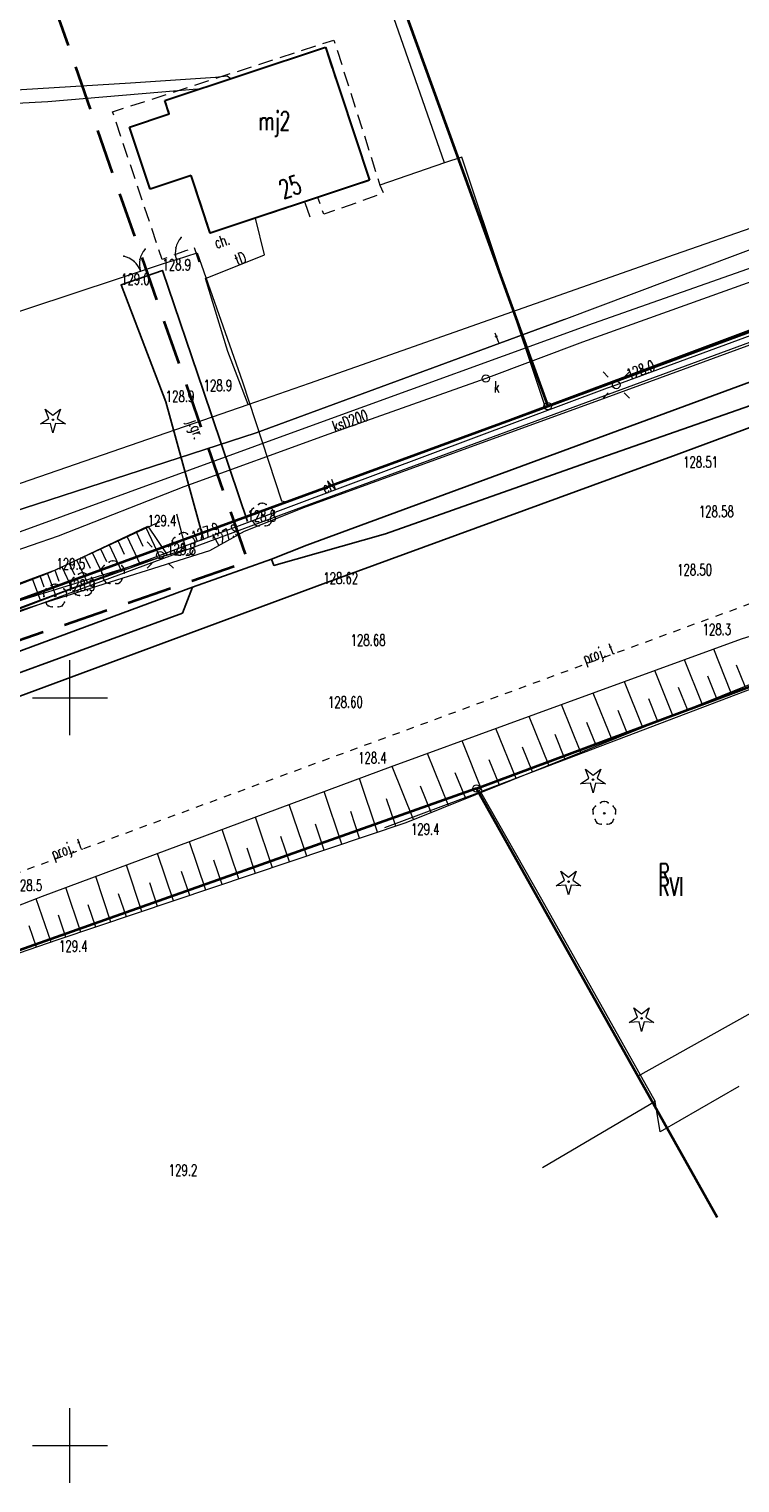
# Model space of a CAD drawing. Header units: metres. Extents: x 6485648 to 6486149, y 5958091 to 5958416.
# Tile 9 of 14: x 6485797 to 6485845, y 5958148 to 5958245. Entities that reach past the tile are written whole.
import ezdxf

# ---------------------------------------------------------------- set-up
doc = ezdxf.new("R2010")
doc.units = ezdxf.units.M
doc.header["$MEASUREMENT"] = 0
doc.linetypes.add('L_0_03', pattern=[1, 0.5, -0.5])
doc.linetypes.add('L_0_04', pattern=[1.5, 1, -0.5])
doc.layers.get('0').update_dxf_attribs({"color": 8, "linetype": 'CONTINUOUS', "lineweight": 13})
for name, color, linetype, lineweight in [('000_INNE__NIEZYDENTYFIKOWANE_', 8, 'CONTINUOUS', 13), ('209_OPIS_KONTURU_KLASYFIKACYJNEGO', 8, 'CONTINUOUS', 13), ('210_OZNACZENIE_UzYTKU', 8, 'CONTINUOUS', 13), ('217_GRANICA_KONTURU_KLASYFIKCYJNEGO', 8, 'CONTINUOUS', 13), ('218_GRANICA_UzYTKU', 8, 'CONTINUOUS', 13), ('219_LINIA_GRANICY', 3, 'CONTINUOUS', 35), ('238_PUNKT_ADRESOWY_BUDYNKU', 8, 'CONTINUOUS', 13), ('312_BUDYNEK__POWIERZCHNIA_', 8, 'CONTINUOUS', 30), ('312_NUMER_EWIDENCYJNY_BUDYNKU_ATR124', 8, 'CONTINUOUS', 13), ('BRAMA__LINIA_', 8, 'CONTINUOUS', 13), ('brama__linia____symbol', 8, 'CONTINUOUS', 13), ('CHODNIK__POWIERZCHNIA_', 8, 'L_0_04', 13), ('CHODNIK__POWIERZCHNIA__ATR17', 8, 'CONTINUOUS', 13), ('drzewo_iglaste__punkt_', 8, 'CONTINUOUS', 13), ('drzewo_lisciaste__punkt_', 8, 'CONTINUOUS', 13), ('FURTKA__LINIA_', 8, 'CONTINUOUS', 13), ('furtka__linia____symbol', 8, 'CONTINUOUS', 13), ('JEZDNIA__POWIERZCHNIA_', 8, 'CONTINUOUS', 25), ('JEZDNIA__POWIERZCHNIA__ATR17', 8, 'CONTINUOUS', 13), ('latarnia_na_slupie_lub_maszcie__punkt_', 1, 'CONTINUOUS', 13), ('OGRODZENIE_TRWAlE__LINIA_', 8, 'CONTINUOUS', 13), ('PRZEWoD_ELEKTROENERGETYCZNY__LINIA_', 1, 'CONTINUOUS', 13), ('PRZEWoD_ELEKTROENERGETYCZNY__LINIA__ATR1', 1, 'CONTINUOUS', 13), ('PRZEWoD_KANALIZACYJNY__LINIA_', 36, 'CONTINUOUS', 13), ('PRZEWoD_KANALIZACYJNY__LINIA__ATR1', 36, 'CONTINUOUS', 13), ('PRZEWoD_TELEKOMUNIKACYJNY___PROJEKTOWANY_LUB_W_BUDOWIE__LINIA____OB__PROJEKTOWANY', 30, 'L_0_03', 13), ('PRZEWoD_TELEKOMUNIKACYJNY___PROJEKTOWANY_LUB_W_BUDOWIE__LINIA____OB__PROJEKTOWANY_ATR1', 30, 'L_0_03', 13), ('PRZEWoD_TELEKOMUNIKACYJNY__LINIA_', 30, 'CONTINUOUS', 13), ('PRZEWoD_TELEKOMUNIKACYJNY__LINIA__ATR1', 30, 'CONTINUOUS', 13), ('PRZEWoD_WODOCIaGOWY__LINIA_', 5, 'CONTINUOUS', 13), ('PUNKT_O_OKREsLONEJ_WYSOKOsCI__SIEc_ELEKTROENERGETYCZNA__ATR2', 1, 'CONTINUOUS', 13), ('PUNKT_O_OKREsLONEJ_WYSOKOsCI__SIEc_TELEKOMUNIKACYJNA__ATR2', 30, 'CONTINUOUS', 13), ('PUNKT_WYSOKOsCIOWY_NATURALNY_ATR2', 8, 'CONTINUOUS', 13), ('PUNKT_WYSOKOsCIOWY_SZTUCZNY_ATR2', 8, 'CONTINUOUS', 13), ('RURA_OCHRONNA___PRZEWoD_TELEKOMUNIKACYJNY__LINIA_', 30, 'CONTINUOUS', 13), ('sCIEzKA__POWIERZCHNIA_', 8, 'CONTINUOUS', 13), ('siatka', 8, 'CONTINUOUS', 13), ('SKARPA_NIEUMOCNIONA__POWIERZCHNIA_', 8, 'CONTINUOUS', 13), ('slup__punkt_', 8, 'CONTINUOUS', 13), ('wlaz_okragly___siec_kanalizacyjna__punkt_', 36, 'CONTINUOUS', 13), ('WlAZ_OKRaGlY___SIEC_KANALIZACYJNA__PUNKT__ATR17', 36, 'CONTINUOUS', 13), ('ZAKRES', 190, 'L_0_04', 35), ('ZAKRZEWIENIE__POWIERZCHNIA_', 8, 'CONTINUOUS', 13)]:
    doc.layers.add(name, color=color, linetype=linetype, lineweight=lineweight)
doc.styles.get("Standard").update_dxf_attribs({"font": 'simplex.shx'})

# ---------------------------------------------------------------- blocks, each defined once
blk = doc.blocks.new('GRT')
at = {"color": 0, "linetype": 'Continuous', "lineweight": 18}
blk.add_circle((0, 0), 0.5, dxfattribs=at)

msp = doc.modelspace()

# ---------------------------------------------------------------- linework, layer by layer
at = {"layer": '000_INNE__NIEZYDENTYFIKOWANE_', "flags": 128}
for points in [[(6485803.8, 5958210.79), (6485804.69, 5958208.91)], [(6485804.42, 5958211.09), (6485804.88, 5958210.12)], [(6485805.06, 5958211.39), (6485806.01, 5958209.39)], [(6485801.49, 5958209.7), (6485802.28, 5958208.04)], [(6485802.04, 5958209.96), (6485802.45, 5958209.11)], [(6485802.61, 5958210.23), (6485803.45, 5958208.46)], [(6485803.19, 5958210.51), (6485803.63, 5958209.6)], [(6485799.46, 5958208.74), (6485800.15, 5958207.27)], [(6485799.94, 5958208.97), (6485800.3, 5958208.21)], [(6485800.44, 5958209.21), (6485801.19, 5958207.64)], [(6485800.96, 5958209.45), (6485801.34, 5958208.65)], [(6485797.47, 5958207.97), (6485798.03, 5958206.47)], [(6485797.98, 5958208.16), (6485798.25, 5958207.41)], [(6485798.48, 5958208.34), (6485799.03, 5958206.85)], [(6485798.98, 5958208.52), (6485799.25, 5958207.78)], [(6485844.17, 5958200.37), (6485843.02, 5958203.25)], [(6485840.29, 5958198.81), (6485839.08, 5958201.81)], [(6485842.25, 5958199.6), (6485841.07, 5958202.54)], [(6485845.12, 5958200.75), (6485844.54, 5958202.17)], [(6485838.28, 5958198), (6485837.05, 5958201.07)], [(6485843.22, 5958199.99), (6485842.63, 5958201.44)], [(6485836.23, 5958197.18), (6485834.97, 5958200.31)], [(6485839.29, 5958198.41), (6485838.68, 5958199.93)], [(6485841.27, 5958199.21), (6485840.68, 5958200.69)], [(6485834.14, 5958196.34), (6485832.85, 5958199.54)], [(6485837.26, 5958197.59), (6485836.64, 5958199.14)], [(6485829.81, 5958194.6), (6485828.47, 5958197.94)], [(6485832, 5958195.48), (6485830.68, 5958198.75)], [(6485835.19, 5958196.76), (6485834.55, 5958198.35)], [(6485827.58, 5958193.7), (6485826.21, 5958197.12)], [(6485833.07, 5958195.91), (6485832.42, 5958197.53)], [(6485825.3, 5958192.79), (6485823.9, 5958196.27)], [(6485830.91, 5958195.04), (6485830.25, 5958196.69)], [(6485822.97, 5958191.85), (6485821.54, 5958195.41)], [(6485826.45, 5958193.25), (6485825.75, 5958194.97)], [(6485828.7, 5958194.15), (6485828.02, 5958195.84)], [(6485820.56, 5958191), (6485819.35, 5958194.6)], [(6485824.14, 5958192.32), (6485823.43, 5958194.08)], [(6485818.17, 5958190.2), (6485816.98, 5958193.72)], [(6485821.77, 5958191.41), (6485821.16, 5958193.23)], [(6485815.82, 5958189.41), (6485814.66, 5958192.86)], [(6485819.36, 5958190.6), (6485818.76, 5958192.38)], [(6485811.28, 5958187.88), (6485810.17, 5958191.19)], [(6485813.53, 5958188.63), (6485812.39, 5958192.01)], [(6485816.99, 5958189.8), (6485816.4, 5958191.54)], [(6485809.08, 5958187.14), (6485807.99, 5958190.37)], [(6485814.67, 5958189.02), (6485814.1, 5958190.73)], [(6485806.92, 5958186.41), (6485805.85, 5958189.58)], [(6485810.17, 5958187.5), (6485809.62, 5958189.14)], [(6485812.4, 5958188.25), (6485811.84, 5958189.93)], [(6485804.81, 5958185.7), (6485803.77, 5958188.8)], [(6485808, 5958186.77), (6485807.46, 5958188.37)], [(6485800.72, 5958184.32), (6485799.72, 5958187.3)], [(6485802.74, 5958185), (6485801.72, 5958188.04)], [(6485805.86, 5958186.05), (6485805.33, 5958187.62)], [(6485798.74, 5958183.65), (6485797.74, 5958186.56)], [(6485803.77, 5958185.35), (6485803.25, 5958186.88)], [(6485799.72, 5958183.98), (6485799.23, 5958185.46)], [(6485801.73, 5958184.66), (6485801.22, 5958186.16)], [(6485797.76, 5958183.31), (6485797.27, 5958184.75)]]:
    msp.add_lwpolyline(points, dxfattribs=at)
at = {"layer": '217_GRANICA_KONTURU_KLASYFIKCYJNEGO', "flags": 128}
for points in [[(6485831.93, 5958219.49), (6485815.45, 5958265.04)], [(6485789.8, 5958204.06), (6485831.93, 5958219.49)], [(6485846.11, 5958201), (6485827.17, 5958193.93)], [(6485827.17, 5958193.93), (6485745, 5958164.85)], [(6485827.17, 5958193.93), (6485837.96, 5958174.69)], [(6485837.96, 5958174.69), (6485854.78, 5958184.1)], [(6485843.25, 5958165.27), (6485837.96, 5958174.69)]]:
    msp.add_lwpolyline(points, dxfattribs=at)
at = {"layer": '218_GRANICA_UzYTKU', "flags": 128}
for points in [[(6485831.93, 5958219.49), (6485815.45, 5958265.04)], [(6485831.93, 5958219.49), (6485866.62, 5958232.3)], [(6485789.8, 5958204.06), (6485831.93, 5958219.49)], [(6485846.11, 5958201), (6485827.17, 5958193.93)], [(6485827.17, 5958193.93), (6485745, 5958164.85)], [(6485827.17, 5958193.93), (6485837.96, 5958174.69)], [(6485837.96, 5958174.69), (6485854.78, 5958184.1)], [(6485837.96, 5958174.69), (6485843.25, 5958165.27)]]:
    msp.add_lwpolyline(points, dxfattribs=at)
at = {"layer": '219_LINIA_GRANICY', "flags": 128}
for points in [[(6485815.45, 5958265.04), (6485831.93, 5958219.49)], [(6485831.93, 5958219.49), (6485866.62, 5958232.3)], [(6485789.8, 5958204.06), (6485831.93, 5958219.49)], [(6485827.17, 5958193.93), (6485867.08, 5958208.82)], [(6485827.17, 5958193.93), (6485745, 5958164.85)], [(6485827.17, 5958193.93), (6485843.25, 5958165.27)]]:
    msp.add_lwpolyline(points, dxfattribs=at)
at = {"layer": '312_BUDYNEK__POWIERZCHNIA_', "flags": 128}
for points in [[(6485806.35, 5958239.93), (6485817.07, 5958243.49)], [(6485817.07, 5958243.49), (6485820.02, 5958234.6)], [(6485806.64, 5958239.04), (6485806.35, 5958239.93)], [(6485803.98, 5958238.15), (6485806.64, 5958239.04)], [(6485805.35, 5958234.01), (6485803.98, 5958238.15)], [(6485808.1, 5958234.91), (6485805.35, 5958234.01)], [(6485809.38, 5958231.06), (6485808.1, 5958234.91)], [(6485820.02, 5958234.6), (6485809.38, 5958231.06)]]:
    msp.add_lwpolyline(points, dxfattribs=at)
at = {"layer": 'BRAMA__LINIA_', "flags": 128}
msp.add_lwpolyline([(6485803.17, 5958228.01), (6485806.25, 5958229.02)], dxfattribs=at)
at = {"layer": 'brama__linia____symbol'}
for centre, radius, start, end in [((6485806.12, 5958228.987), 1.484, 137.89723, 198.49929), ((6485803.286, 5958228.048), 1.499, 18.1686, 78.20287)]:
    msp.add_arc(centre, radius, start, end, dxfattribs=at)
for p in [(6485805.02, 5958229.98), (6485803.59, 5958229.52), (6485804.29, 5958229.17), (6485804.67, 5958229.29), (6485804.71, 5958228.51), (6485804.71, 5958228.51)]:
    msp.add_point(p, dxfattribs=at)
at = {"layer": 'CHODNIK__POWIERZCHNIA_', "flags": 128}
msp.add_lwpolyline([(6485808.64, 5958229.12), (6485808.32, 5958230.09), (6485807.73, 5958229.87), (6485806.8, 5958229.53), (6485806.16, 5958229.3), (6485802.85, 5958239.17), (6485817.64, 5958243.97), (6485820.72, 5958234.27), (6485820.94, 5958233.73), (6485816.97, 5958232.32), (6485816.56, 5958233.45), (6485820.02, 5958234.6), (6485817.07, 5958243.49), (6485806.35, 5958239.93), (6485806.64, 5958239.04), (6485803.98, 5958238.15), (6485805.35, 5958234.01), (6485808.1, 5958234.91), (6485809.38, 5958231.06), (6485815.67, 5958233.15), (6485816.18, 5958231.71)], dxfattribs=at)
at = {"layer": 'drzewo_iglaste__punkt_', "flags": 128}
for points in [[(6485798.58, 5958218.67), (6485798.35, 5958219.29)], [(6485798.35, 5958219.29), (6485798.86, 5958218.88)], [(6485798.86, 5958218.88), (6485799.37, 5958219.29)], [(6485799.37, 5958219.29), (6485799.14, 5958218.67)], [(6485798.03, 5958218.31), (6485798.58, 5958218.67)], [(6485798.69, 5958218.34), (6485798.03, 5958218.31)], [(6485798.86, 5958217.71), (6485798.69, 5958218.34)], [(6485799.04, 5958218.34), (6485798.86, 5958217.71)], [(6485799.69, 5958218.31), (6485799.04, 5958218.34)], [(6485799.14, 5958218.67), (6485799.69, 5958218.31)], [(6485834.68, 5958194.61), (6485834.45, 5958195.23)], [(6485834.45, 5958195.23), (6485834.96, 5958194.82)], [(6485834.96, 5958194.82), (6485835.47, 5958195.23)], [(6485835.47, 5958195.23), (6485835.24, 5958194.61)], [(6485834.13, 5958194.25), (6485834.68, 5958194.61)], [(6485834.79, 5958194.28), (6485834.13, 5958194.25)], [(6485834.96, 5958193.65), (6485834.79, 5958194.28)], [(6485835.13, 5958194.28), (6485834.96, 5958193.65)], [(6485835.79, 5958194.25), (6485835.13, 5958194.28)], [(6485835.24, 5958194.61), (6485835.79, 5958194.25)], [(6485833.04, 5958187.79), (6485832.81, 5958188.41)], [(6485832.81, 5958188.41), (6485833.32, 5958188)], [(6485833.32, 5958188), (6485833.83, 5958188.41)], [(6485833.83, 5958188.41), (6485833.6, 5958187.79)], [(6485832.49, 5958187.43), (6485833.04, 5958187.79)], [(6485833.15, 5958187.46), (6485832.49, 5958187.43)], [(6485833.32, 5958186.83), (6485833.15, 5958187.46)], [(6485833.5, 5958187.46), (6485833.32, 5958186.83)], [(6485834.15, 5958187.43), (6485833.5, 5958187.46)], [(6485833.6, 5958187.79), (6485834.15, 5958187.43)], [(6485837.37, 5958178.29), (6485837.92, 5958178.65)], [(6485837.92, 5958178.65), (6485837.69, 5958179.27)], [(6485837.69, 5958179.27), (6485838.2, 5958178.86)], [(6485838.2, 5958178.86), (6485838.71, 5958179.27)], [(6485838.71, 5958179.27), (6485838.48, 5958178.65)], [(6485838.48, 5958178.65), (6485839.03, 5958178.29)], [(6485838.03, 5958178.32), (6485837.37, 5958178.29)], [(6485838.2, 5958177.69), (6485838.03, 5958178.32)], [(6485838.38, 5958178.32), (6485838.2, 5958177.69)], [(6485839.03, 5958178.29), (6485838.38, 5958178.32)]]:
    msp.add_lwpolyline(points, dxfattribs=at)
at = {"layer": 'drzewo_iglaste__punkt_'}
for centre in [(6485798.86, 5958218.58), (6485834.96, 5958194.52), (6485833.32, 5958187.7), (6485838.2, 5958178.56)]:
    msp.add_circle(centre, 0.05, dxfattribs=at)
at = {"layer": 'drzewo_lisciaste__punkt_'}
for centre in [(6485812.85, 5958212.21), (6485807.59, 5958210.24), (6485800.84, 5958207.56), (6485802.87, 5958208.36), (6485799.01, 5958206.8), (6485835.71, 5958192.27)]:
    msp.add_circle(centre, 0.05, dxfattribs=at)
for centre, radius, start, end in [((6485812.459, 5958212.347), 0.386, 120.90455, 204.8403), ((6485812.854, 5958212.62), 0.39, 48.7283, 132.17032), ((6485813.205, 5958212.326), 0.427, 339.7682, 56.28557), ((6485812.631, 5958211.901), 0.422, 194.76186, 272.51972), ((6485813.086, 5958211.892), 0.404, 265.01537, 345.8296), ((6485807.209, 5958210.368), 0.398, 121.47068, 203.06898), ((6485807.586, 5958210.604), 0.436, 51.93698, 127.14489), ((6485807.962, 5958210.363), 0.408, 338.02124, 57.7963), ((6485807.335, 5958209.891), 0.368, 190.27326, 278.2634), ((6485807.825, 5958209.911), 0.396, 265.07299, 347.47498), ((6485802.505, 5958208.494), 0.412, 123.95118, 203.05802), ((6485802.871, 5958208.709), 0.451, 53.70917, 126.50234), ((6485803.287, 5958208.49), 0.363, 334.37098, 62.97082), ((6485800.493, 5958207.684), 0.431, 125.12601, 200.82948), ((6485800.835, 5958207.983), 0.377, 46.50114, 132.50738), ((6485801.243, 5958207.697), 0.374, 334.29004, 60.67341), ((6485802.636, 5958208.043), 0.406, 194.22312, 274.68111), ((6485803.08, 5958208.056), 0.431, 268.71662, 344.86361), ((6485798.585, 5958206.933), 0.355, 116.13926, 206.61579), ((6485799.009, 5958207.177), 0.423, 51.2863, 128.59974), ((6485799.407, 5958206.924), 0.384, 336.45414, 60.73956), ((6485800.573, 5958207.209), 0.359, 190.25207, 280.09288), ((6485801.069, 5958207.242), 0.409, 266.04038, 346.11071), ((6485798.772, 5958206.482), 0.403, 194.16518, 275.19407), ((6485799.25, 5958206.468), 0.391, 264.31045, 347.70473), ((6485835.709, 5958192.661), 0.409, 50.03581, 129.75471), ((6485835.325, 5958192.404), 0.392, 121.50238, 204.19815), ((6485836.121, 5958192.397), 0.37, 335.22547, 62.43934), ((6485835.467, 5958191.916), 0.371, 189.23423, 276.5323), ((6485835.957, 5958191.936), 0.385, 263.18495, 347.8099)]:
    msp.add_arc(centre, radius, start, end, dxfattribs=at)
for p in [(6485812.26, 5958212.68), (6485812.59, 5958212.91), (6485812.85, 5958213.01), (6485813.11, 5958212.91), (6485813.44, 5958212.68), (6485812.09, 5958212.46), (6485812.1, 5958212.18), (6485812.23, 5958211.79), (6485812.38, 5958211.56), (6485812.65, 5958211.49), (6485813.05, 5958211.49), (6485813.32, 5958211.56), (6485813.47, 5958211.79), (6485813.6, 5958212.18), (6485813.61, 5958212.46), (6485807, 5958210.71), (6485807.33, 5958210.94), (6485807.59, 5958211.04), (6485807.85, 5958210.94), (6485808.18, 5958210.71), (6485806.83, 5958210.49), (6485806.84, 5958210.21), (6485806.97, 5958209.82), (6485807.12, 5958209.59), (6485808.06, 5958209.59), (6485808.21, 5958209.82), (6485808.34, 5958210.21), (6485808.35, 5958210.49), (6485802.11, 5958208.61), (6485802.28, 5958208.83), (6485802.61, 5958209.06), (6485802.87, 5958209.16), (6485803.13, 5958209.06), (6485803.46, 5958208.83), (6485803.63, 5958208.61), (6485807.39, 5958209.52), (6485807.79, 5958209.52), (6485800.08, 5958207.81), (6485800.25, 5958208.03), (6485800.58, 5958208.26), (6485800.84, 5958208.36), (6485801.1, 5958208.26), (6485801.43, 5958208.03), (6485801.6, 5958207.81), (6485802.12, 5958208.33), (6485802.25, 5958207.94), (6485802.4, 5958207.71), (6485802.67, 5958207.64), (6485803.07, 5958207.64), (6485803.34, 5958207.71), (6485803.49, 5958207.94), (6485803.62, 5958208.33), (6485798.25, 5958207.05), (6485798.26, 5958206.77), (6485798.42, 5958207.27), (6485798.75, 5958207.5), (6485799.01, 5958207.6), (6485799.27, 5958207.5), (6485799.6, 5958207.27), (6485799.76, 5958206.77), (6485799.77, 5958207.05), (6485800.09, 5958207.53), (6485800.22, 5958207.14), (6485800.37, 5958206.91), (6485800.64, 5958206.84), (6485801.04, 5958206.84), (6485801.31, 5958206.91), (6485801.46, 5958207.14), (6485801.59, 5958207.53), (6485798.39, 5958206.38), (6485798.54, 5958206.15), (6485798.81, 5958206.08), (6485799.21, 5958206.08), (6485799.48, 5958206.15), (6485799.63, 5958206.38), (6485835.71, 5958193.07), (6485834.95, 5958192.52), (6485834.96, 5958192.24), (6485835.12, 5958192.74), (6485835.45, 5958192.97), (6485835.97, 5958192.97), (6485836.3, 5958192.74), (6485836.46, 5958192.24), (6485836.47, 5958192.52), (6485835.09, 5958191.85), (6485835.24, 5958191.62), (6485835.51, 5958191.55), (6485835.91, 5958191.55), (6485836.18, 5958191.62), (6485836.33, 5958191.85)]:
    msp.add_point(p, dxfattribs=at)
at = {"layer": 'FURTKA__LINIA_', "flags": 128}
msp.add_lwpolyline([(6485807.11, 5958229.3), (6485808.5, 5958229.74)], dxfattribs=at)
at = {"layer": 'furtka__linia____symbol'}
msp.add_arc((6485808.547, 5958229.753), 1.507, 137.72315, 197.45562, dxfattribs=at)
for p in [(6485807.07, 5958230.08), (6485807.43, 5958230.77), (6485807.11, 5958229.3)]:
    msp.add_point(p, dxfattribs=at)
at = {"layer": 'JEZDNIA__POWIERZCHNIA_', "flags": 128}
for points in [[(6485783.32, 5958195.23), (6485784.56, 5958198.65), (6485787.48, 5958199.73), (6485788.01, 5958198.53), (6485807.51, 5958205.66), (6485808.19, 5958207.38), (6485813.47, 5958209.26), (6485813.63, 5958208.84), (6485821.08, 5958210.96), (6485834.53, 5958215.71), (6485849.62, 5958220.99), (6485866.77, 5958227.17), (6485868.14, 5958228.53), (6485868.81, 5958229.63), (6485873.12, 5958231.14), (6485874.93, 5958230.52), (6485880.48, 5958232.56)], [(6485881.01, 5958231.25), (6485863.96, 5958224.93), (6485840.52, 5958216.24), (6485816.93, 5958207.61), (6485793.62, 5958198.99)], [(6485813.47, 5958209.26), (6485813.63, 5958208.84), (6485821.08, 5958210.96), (6485834.53, 5958215.71), (6485849.62, 5958220.99), (6485866.77, 5958227.17), (6485868.14, 5958228.53), (6485868.81, 5958229.63), (6485868.9, 5958229.66)], [(6485868.81, 5958229.63), (6485868.14, 5958228.53), (6485866.77, 5958227.17), (6485849.62, 5958220.99), (6485834.53, 5958215.71), (6485821.08, 5958210.96), (6485813.63, 5958208.84), (6485813.47, 5958209.26), (6485815.83, 5958210.2), (6485839.38, 5958218.86), (6485862.95, 5958227.56)], [(6485808.92, 5958210.6), (6485806.4, 5958219.77), (6485803.42, 5958227.61), (6485806.18, 5958228.57), (6485808.93, 5958220.5), (6485811.86, 5958211.77)], [(6485807.51, 5958205.66), (6485788.01, 5958198.53), (6485787.48, 5958199.73), (6485792.71, 5958201.66), (6485808.19, 5958207.38)]]:
    msp.add_lwpolyline(points, dxfattribs=at)
at = {"layer": 'latarnia_na_slupie_lub_maszcie__punkt_', "flags": 128}
for points in [[(6485835.98, 5958221.44), (6485835.63, 5958221.79)], [(6485837.04, 5958221.44), (6485837.39, 5958221.79)], [(6485835.98, 5958220.38), (6485835.63, 5958220.03)], [(6485837.04, 5958220.38), (6485837.39, 5958220.03)], [(6485805.5, 5958210.06), (6485805.15, 5958210.41)], [(6485806.56, 5958210.06), (6485806.91, 5958210.41)], [(6485805.5, 5958209), (6485805.15, 5958208.65)], [(6485806.56, 5958209), (6485806.91, 5958208.65)]]:
    msp.add_lwpolyline(points, dxfattribs=at)
at = {"layer": 'OGRODZENIE_TRWAlE__LINIA_', "flags": 128}
for points in [[(6485782.19, 5958231.15), (6485788.58, 5958232.91), (6485791.36, 5958224.1), (6485803.17, 5958228.01), (6485806.25, 5958229.02), (6485807.11, 5958229.3), (6485808.5, 5958229.74), (6485811.52, 5958221.11), (6485814.14, 5958213.17), (6485814.56, 5958213.07), (6485838.46, 5958221.98), (6485862, 5958230.8), (6485866.46, 5958232.49), (6485861.06, 5958246.97), (6485855.89, 5958261.02)], [(6485825.03, 5958235.75), (6485821.8, 5958245.01), (6485817.16, 5958258.08), (6485812.83, 5958256.6)], [(6485831.76, 5958219.48), (6485826.18, 5958236.15), (6485825.03, 5958235.75), (6485820.72, 5958234.27)], [(6485882.83, 5958182.58), (6485876.59, 5958193.92), (6485874.64, 5958196.84), (6485874.01, 5958197.82), (6485867.18, 5958208.53), (6485846.27, 5958200.86), (6485827.44, 5958193.71), (6485831.51, 5958186.54), (6485839.11, 5958173.01), (6485831.57, 5958168.57)], [(6485821.05, 5958191.33), (6485827.44, 5958193.71)], [(6485844.7, 5958174), (6485839.45, 5958170.98), (6485839.11, 5958173.01)]]:
    msp.add_lwpolyline(points, dxfattribs=at)
at = {"layer": 'PRZEWoD_ELEKTROENERGETYCZNY__LINIA_', "flags": 128}
msp.add_lwpolyline([(6485790.22, 5958203.63), (6485806.03, 5958209.53), (6485835.93, 5958220.71), (6485836.51, 5958220.91), (6485866.01, 5958231.78), (6485876.42, 5958235.55), (6485878.9, 5958236.45)], dxfattribs=at)
at = {"layer": 'PRZEWoD_KANALIZACYJNY__LINIA_', "flags": 128}
for points in [[(6485774.71, 5958234.9), (6485778.34, 5958236.34), (6485786.54, 5958240.05), (6485804.05, 5958241.11), (6485809.72, 5958241.49), (6485810.5, 5958241.58), (6485810.75, 5958241.39)], [(6485867.87, 5958235.67), (6485856.99, 5958231.85), (6485845.25, 5958227.71), (6485834.25, 5958223.76), (6485827.79, 5958221.34)], [(6485827.79, 5958221.34), (6485817.3, 5958217.63), (6485807.61, 5958214.09), (6485799.22, 5958210.8), (6485788.36, 5958207.05), (6485785.15, 5958206.01)]]:
    msp.add_lwpolyline(points, dxfattribs=at)
at = {"layer": 'PRZEWoD_TELEKOMUNIKACYJNY___PROJEKTOWANY_LUB_W_BUDOWIE__LINIA____OB__PROJEKTOWANY', "flags": 128}
msp.add_lwpolyline([(6485740.86, 5958167.81), (6485745.47, 5958169.57), (6485745.86, 5958169.71), (6485751.67, 5958171.8), (6485764.05, 5958176.35), (6485765.6, 5958176.92), (6485799.98, 5958189.57), (6485851.34, 5958208.46), (6485855.38, 5958209.95), (6485856.76, 5958210.4), (6485856.96, 5958210.46), (6485862.87, 5958212.09), (6485864.42, 5958212.66), (6485885.43, 5958220.39)], dxfattribs=at)
at = {"layer": 'PRZEWoD_TELEKOMUNIKACYJNY__LINIA_', "flags": 128}
for points in [[(6485731.94, 5958190.98), (6485756.62, 5958200.09), (6485779.89, 5958208.41), (6485791.25, 5958212.46), (6485811.9, 5958219.6), (6485816, 5958221.02), (6485840.41, 5958229.63), (6485863.02, 5958237.5), (6485876.41, 5958242.57)], [(6485732.48, 5958189.57), (6485736.02, 5958190.72), (6485779.98, 5958206.56), (6485780.38, 5958206.7), (6485787.44, 5958209.6), (6485812.44, 5958217.7), (6485833.02, 5958225.29), (6485860.93, 5958235.78), (6485872.38, 5958239.62), (6485876.89, 5958241.38)], [(6485879.1, 5958235.95), (6485871.57, 5958233.19), (6485854, 5958226.72), (6485835.82, 5958220.05), (6485815.61, 5958212.69), (6485811.64, 5958211.12), (6485809.33, 5958209.82), (6485790.1, 5958203.76), (6485770.56, 5958197.41), (6485758.93, 5958193.8), (6485747.37, 5958189.66), (6485734.29, 5958184.87)], [(6485811.9, 5958219.6), (6485810.54, 5958223.15), (6485809.05, 5958228.02), (6485813, 5958229.62), (6485812.41, 5958232.07)]]:
    msp.add_lwpolyline(points, dxfattribs=at)
at = {"layer": 'PRZEWoD_WODOCIaGOWY__LINIA_', "flags": 128}
for points in [[(6485773.84, 5958233.84), (6485786.36, 5958239.21), (6485798.52, 5958239.87), (6485808.51, 5958240.71), (6485808.51, 5958240.65)], [(6485733.13, 5958187.89), (6485747.61, 5958193.21), (6485772.21, 5958202.5), (6485781.68, 5958206.04), (6485783.69, 5958206.71), (6485784.46, 5958206.97), (6485785.95, 5958207.47), (6485795.21, 5958210.57), (6485816.71, 5958218.41), (6485834.98, 5958225.05), (6485851.63, 5958230.91), (6485864.05, 5958235.28), (6485867.61, 5958236.62), (6485867.39, 5958237.28), (6485868.74, 5958237.3), (6485875.69, 5958239.57), (6485877.4, 5958240.12)]]:
    msp.add_lwpolyline(points, dxfattribs=at)
at = {"layer": 'RURA_OCHRONNA___PRZEWoD_TELEKOMUNIKACYJNY__LINIA_', "flags": 128}
for points in [[(6485833.02, 5958225.29), (6485812.44, 5958217.7)], [(6485812.44, 5958217.7), (6485787.44, 5958209.6)]]:
    msp.add_lwpolyline(points, dxfattribs=at)
at = {"layer": 'sCIEzKA__POWIERZCHNIA_', "flags": 128}
for points in [[(6485734.99, 5958183.05), (6485745.55, 5958186.98), (6485768.46, 5958195.33), (6485782.63, 5958200.73), (6485788.86, 5958203.07), (6485791.99, 5958204.05), (6485815.11, 5958212.6), (6485838.53, 5958221.23), (6485862.35, 5958229.99), (6485879.03, 5958236.13)], [(6485880, 5958233.75), (6485874.59, 5958231.82), (6485873.12, 5958231.14), (6485868.81, 5958229.63), (6485862.95, 5958227.56), (6485839.38, 5958218.86), (6485815.83, 5958210.2), (6485813.47, 5958209.26), (6485808.19, 5958207.38), (6485792.71, 5958201.66), (6485769.17, 5958192.97), (6485745.74, 5958184.29), (6485738.54, 5958181.65), (6485735.91, 5958180.66)]]:
    msp.add_lwpolyline(points, dxfattribs=at)
at = {"layer": 'siatka', "flags": 128}
for points in [[(6485800, 5958197.5), (6485800, 5958202.5)], [(6485797.5, 5958200), (6485802.5, 5958200)], [(6485800, 5958147.5), (6485800, 5958152.5)], [(6485797.5, 5958150), (6485802.5, 5958150)]]:
    msp.add_lwpolyline(points, dxfattribs=at)
at = {"layer": 'SKARPA_NIEUMOCNIONA__POWIERZCHNIA_', "flags": 128}
for points in [[(6485790.68, 5958205.47), (6485799.1, 5958208.57), (6485805.2, 5958211.46), (6485806.49, 5958209.56), (6485799.79, 5958207.14), (6485791.1, 5958203.82)], [(6485751.41, 5958169.35), (6485774.98, 5958177.71), (6485798.16, 5958186.72), (6485821.42, 5958195.37), (6485844.88, 5958203.93), (6485865.36, 5958210.25), (6485865.96, 5958209.02), (6485845.96, 5958201.09), (6485822.45, 5958191.64), (6485799.18, 5958183.8), (6485775.64, 5958175.69), (6485752.19, 5958167.6)]]:
    msp.add_lwpolyline(points, dxfattribs=at)
at = {"layer": 'slup__punkt_'}
for centre in [(6485836.51, 5958220.91), (6485806.03, 5958209.53)]:
    msp.add_circle(centre, 0.25, dxfattribs=at)
at = {"layer": 'wlaz_okragly___siec_kanalizacyjna__punkt_'}
msp.add_circle((6485827.79, 5958221.34), 0.25, dxfattribs=at)
at = {"layer": 'ZAKRES', "ltscale": 3, "flags": 128}
msp.add_lwpolyline([(6485774.1, 5958196.1), (6485811.9, 5958209.1), (6485760.1, 5958357.9), (6485716, 5958341.7), (6485708.4, 5958339.3), (6485764.3, 5958192.1)], close=True, dxfattribs=at)
at = {"layer": 'ZAKRZEWIENIE__POWIERZCHNIA_', "flags": 128}
msp.add_lwpolyline([(6485807.13, 5958212.3), (6485807.75, 5958209.9), (6485793.19, 5958205.42), (6485792.62, 5958206.02), (6485798.54, 5958208.33), (6485806.02, 5958211.78)], dxfattribs=at)

# ---------------------------------------------------------------- block references
at = {"xscale": 0.5, "yscale": 0.5, "zscale": 0.5}
for p in [(6485831.93, 5958219.49), (6485827.17, 5958193.93)]:
    msp.add_blockref('GRT', p, dxfattribs=at)

# ---------------------------------------------------------------- texts
at = {"layer": '209_OPIS_KONTURU_KLASYFIKACYJNEGO', "width": 0.66}
msp.add_text('RVI', height=1.25, dxfattribs=at).set_placement((6485839.33, 5958186.76))
msp.add_text('RVI', height=1.25, dxfattribs=at).set_placement((6485839.33, 5958186.76))
at = {"layer": '210_OZNACZENIE_UzYTKU', "width": 0.66}
msp.add_text('R', height=1.25, dxfattribs=at).set_placement((6485839.33, 5958187.66))
msp.add_text('R', height=1.25, dxfattribs=at).set_placement((6485839.33, 5958187.66))
at = {"layer": '238_PUNKT_ADRESOWY_BUDYNKU', "width": 0.66}
msp.add_text('25', height=1.25, rotation=19.2, dxfattribs=at).set_placement((6485814.25, 5958233.33))
at = {"layer": '312_NUMER_EWIDENCYJNY_BUDYNKU_ATR124', "width": 0.66}
msp.add_text('mj2', height=1.25, dxfattribs=at).set_placement((6485812.6, 5958237.94))
at = {"layer": 'CHODNIK__POWIERZCHNIA__ATR17', "width": 0.66}
msp.add_text('ch.', height=0.75, rotation=19, dxfattribs=at).set_placement((6485809.8, 5958230.02))
at = {"layer": 'JEZDNIA__POWIERZCHNIA__ATR17', "width": 0.66}
msp.add_text('j.gr.', height=0.75, rotation=290, dxfattribs=at).set_placement((6485807.87, 5958218.46))
at = {"layer": 'PRZEWoD_ELEKTROENERGETYCZNY__LINIA__ATR1', "width": 0.66}
msp.add_text('eN', height=0.75, rotation=20.5, dxfattribs=at).set_placement((6485817.03, 5958213.64))
at = {"layer": 'PRZEWoD_KANALIZACYJNY__LINIA__ATR1', "width": 0.66}
msp.add_text('ksD200', height=0.75, rotation=19.1, dxfattribs=at).set_placement((6485817.69, 5958217.77))
at = {"layer": 'PRZEWoD_TELEKOMUNIKACYJNY___PROJEKTOWANY_LUB_W_BUDOWIE__LINIA____OB__PROJEKTOWANY_ATR1', "width": 0.66}
for p in [(6485834.45, 5958202.25), (6485798.92, 5958189.18)]:
    msp.add_text('proj. t', height=0.75, rotation=20.2, dxfattribs=at).set_placement(p)
at = {"layer": 'PRZEWoD_TELEKOMUNIKACYJNY__LINIA__ATR1', "width": 0.66}
for s, rotation, p in [('tD', 22.1, (6485811.2, 5958228.89)), ('t', 20.2, (6485828.56, 5958223.65))]:
    msp.add_text(s, height=0.75, rotation=rotation, dxfattribs=at).set_placement(p)
at = {"layer": 'PUNKT_O_OKREsLONEJ_WYSOKOsCI__SIEc_ELEKTROENERGETYCZNA__ATR2', "width": 0.66}
for s, rotation, p in [('128.0', 20.2, (6485837.37, 5958221.23)), ('127.9', 20.5, (6485808.29, 5958210.37))]:
    msp.add_text(s, height=0.75, rotation=rotation, dxfattribs=at).set_placement(p)
at = {"layer": 'PUNKT_O_OKREsLONEJ_WYSOKOsCI__SIEc_TELEKOMUNIKACYJNA__ATR2', "width": 0.66}
msp.add_text('127.9', height=0.75, rotation=29.4, dxfattribs=at).set_placement((6485809.75, 5958210.06))
at = {"layer": 'PUNKT_WYSOKOsCIOWY_NATURALNY_ATR2', "width": 0.66}
for s, p in [('128.9', (6485806.18, 5958228.57)), ('129.0', (6485803.42, 5958227.61)), ('128.9', (6485808.93, 5958220.5)), ('128.9', (6485806.4, 5958219.77)), ('128.8', (6485811.86, 5958211.77)), ('129.4', (6485805.2, 5958211.46)), ('128.8', (6485806.49, 5958209.56)), ('129.5', (6485799.1, 5958208.57)), ('128.9', (6485799.79, 5958207.14)), ('128.3', (6485842.28, 5958204.19)), ('128.4', (6485819.26, 5958195.6)), ('129.4', (6485822.79, 5958190.83)), ('128.5', (6485796.23, 5958187.08)), ('129.4', (6485799.27, 5958183.01)), ('129.2', (6485806.6, 5958168.03))]:
    msp.add_text(s, height=0.75, dxfattribs=at).set_placement(p)
at = {"layer": 'PUNKT_WYSOKOsCIOWY_SZTUCZNY_ATR2', "width": 0.66}
for s, p in [('128.51', (6485840.98, 5958215.38)), ('128.58', (6485842.03, 5958212.08)), ('128.50', (6485840.58, 5958208.18)), ('128.62', (6485816.93, 5958207.61)), ('128.68', (6485818.76, 5958203.47)), ('128.60', (6485817.24, 5958199.33))]:
    msp.add_text(s, height=0.75, dxfattribs=at).set_placement(p)
at = {"layer": 'WlAZ_OKRaGlY___SIEC_KANALIZACYJNA__PUNKT__ATR17', "width": 0.66}
msp.add_text('k', height=0.75, rotation=359, dxfattribs=at).set_placement((6485828.34, 5958220.41))

doc.saveas('drawing.dxf')
